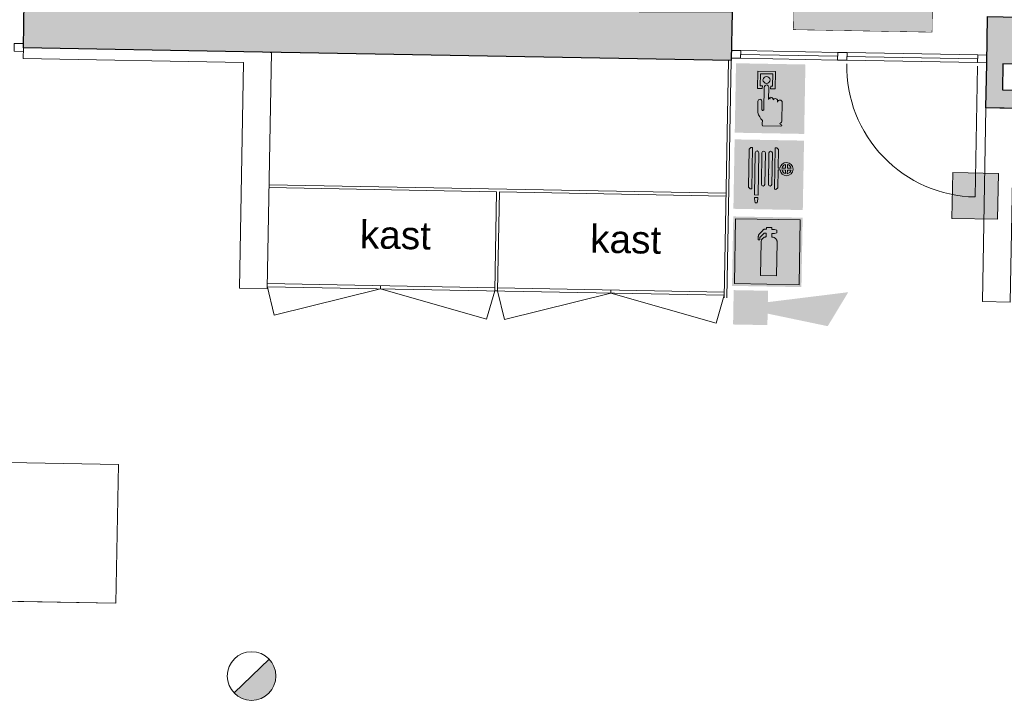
# Model space of a CAD drawing. Header units: millimetres. Extents: x -13022 to 1371524, y -38729 to 632593.
# Tile 57 of 256: x 650019 to 656403, y 14157 to 18581. Entities that reach past the tile are written whole.
import ezdxf

# ---------------------------------------------------------------- set-up
doc = ezdxf.new("R2010")
doc.units = ezdxf.units.MM
doc.header["$LTSCALE"] = 35
doc.set_wipeout_variables(frame=1)
doc.linetypes.add('DASHED', pattern=[200, 100, -100])
for name, color, linetype, lineweight in [('A LIJN 1', 1, 'Continuous', 20), ('A LIJN 5', 5, 'Continuous', 13), ('A OPMER', 10, 'Continuous', 50), ('Al65----_beveiliging-inst', 92, 'Continuous', 9), ('brandveiligheid voorzieningen', 10, 'Continuous', 9)]:
    doc.layers.add(name, color=color, linetype=linetype, lineweight=lineweight)
for name, color, linetype in [('LAYER102', 1, 'Continuous'), ('LAYER111', 7, 'Continuous'), ('LAYER28', 7, 'Continuous'), ('LAYER30', 7, 'Continuous'), ('LAYER31', 7, 'Continuous')]:
    doc.layers.add(name, color=color, linetype=linetype)
doc.styles.add('Arial20', font='arial.ttf', dxfattribs={"height": 0.18})
doc.styles.add('Arial21', font='arial.ttf', dxfattribs={"height": 0.18})
doc.styles.get("Standard").update_dxf_attribs({"font": 'simplex.shx'})

# ---------------------------------------------------------------- blocks, each defined once
blk = doc.blocks.new('Brandmelder')
at = {"layer": 'brandveiligheid voorzieningen'}
blk.add_hatch(color=256, dxfattribs=at).paths.add_polyline_path([(76.62, -89.8, 0.198912), (75.85, -87.94), (72.13, -91.66, 0.668179)])
blk.add_line((72.13, -91.66), (75.85, -87.94), dxfattribs=at)
blk.add_circle((73.99, -89.8), 2.63, dxfattribs=at)
blk = doc.blocks.new('Signaalgever (akoestisch)')
at = {"layer": 'Al65----_beveiliging-inst', "color": 10, "linetype": 'Continuous'}
for points in [[(3.71, 0), (3.71, 3.71), (0, 0), (0, 3.71)], [(10.23, 0), (12.38, 3.71), (3.71, 1.24), (3.71, 2.48)]]:
    blk.add_solid(points, dxfattribs=at)
blk = doc.blocks.new('Handbrandblusser')
at = {"ltscale": 0.1}
h = blk.add_hatch(color=10, dxfattribs=at)
h.paths.add_polyline_path([(15.59, 7.19), (8.59, 7.19), (8.59, 0.19), (15.59, 0.19)])
h.paths.add_polyline_path([(11.41, 1.1), (13.13, 1.1), (13.13, 4.76), (13.13, 4.79), (13.12, 4.84), (13.11, 4.88), (13.09, 4.95), (13.06, 5), (13.03, 5.06), (12.99, 5.11), (12.95, 5.14), (12.92, 5.17), (12.85, 5.21), (12.8, 5.24), (12.76, 5.26), (12.7, 5.28), (12.64, 5.29), (12.6, 5.29), (12.54, 5.29), (12.54, 5.67), (12.81, 5.67), (13.08, 5.75), (13.08, 6.04), (12.82, 6.12), (12.54, 6.12), (12.54, 6.32), (11.94, 6.32), (11.94, 6.13), (11.75, 6.13), (11.72, 6.12), (11.68, 6.1), (11.64, 6.08), (11.59, 6.04), (11.53, 5.96), (11.44, 5.86), (11.31, 5.71), (11.15, 5.54), (11.13, 5.49), (11.11, 5.46), (11.1, 5.42), (11.09, 5.39), (11.09, 5.35), (11.08, 5.32), (11.08, 5.28), (11.08, 5.25), (11.07, 5.18), (11.07, 5.13), (11.07, 5.07), (11.07, 4.98), (11.24, 4.98), (11.26, 5.23), (11.71, 5.7), (11.94, 5.7), (11.94, 5.31), (11.92, 5.3), (11.89, 5.3), (11.85, 5.3), (11.81, 5.28), (11.76, 5.27), (11.72, 5.25), (11.69, 5.24), (11.66, 5.22), (11.63, 5.2), (11.6, 5.17), (11.58, 5.15), (11.56, 5.13), (11.53, 5.11), (11.51, 5.08), (11.5, 5.06), (11.49, 5.04), (11.47, 5.02), (11.46, 4.99), (11.45, 4.97), (11.44, 4.94), (11.43, 4.91), (11.42, 4.88), (11.41, 4.84), (11.41, 4.8), (11.41, 4.77)], flags=16)
at = {"layer": 'brandveiligheid voorzieningen', "ltscale": 0.1, "true_color": 0xffffff}
blk.add_hatch(color=7, dxfattribs=at).paths.add_polyline_path([(13.13, 4.76), (13.13, 4.79), (13.12, 4.84), (13.11, 4.88), (13.09, 4.95), (13.06, 5), (13.03, 5.06), (12.99, 5.11), (12.95, 5.14), (12.92, 5.17), (12.85, 5.21), (12.8, 5.24), (12.76, 5.26), (12.7, 5.28), (12.64, 5.29), (12.6, 5.29), (12.54, 5.29), (12.54, 5.67), (12.81, 5.67), (13.08, 5.75), (13.08, 6.04), (12.82, 6.12), (12.54, 6.12), (12.54, 6.32), (11.94, 6.32), (11.94, 6.13), (11.75, 6.13), (11.72, 6.12), (11.68, 6.1), (11.64, 6.08), (11.59, 6.04), (11.53, 5.96), (11.44, 5.86), (11.31, 5.71), (11.15, 5.54), (11.13, 5.49), (11.11, 5.46), (11.1, 5.42), (11.09, 5.39), (11.09, 5.35), (11.08, 5.32), (11.08, 5.28), (11.08, 5.25), (11.07, 5.18), (11.07, 5.13), (11.07, 5.07), (11.07, 4.98), (11.24, 4.98), (11.26, 5.23), (11.71, 5.7), (11.94, 5.7), (11.94, 5.31), (11.92, 5.3), (11.89, 5.3), (11.85, 5.3), (11.81, 5.28), (11.76, 5.27), (11.72, 5.25), (11.69, 5.24), (11.66, 5.22), (11.63, 5.2), (11.6, 5.17), (11.58, 5.15), (11.56, 5.13), (11.53, 5.11), (11.51, 5.08), (11.5, 5.06), (11.49, 5.04), (11.47, 5.02), (11.46, 4.99), (11.45, 4.97), (11.44, 4.94), (11.43, 4.91), (11.42, 4.88), (11.41, 4.84), (11.41, 4.8), (11.41, 4.77), (11.41, 1.1), (13.13, 1.1)])
at = {"color": 10, "lineweight": 5, "ltscale": 0.1}
blk.add_lwpolyline([(11.41, 1.1), (11.41, 4.77), (11.41, 4.8), (11.41, 4.84), (11.42, 4.88), (11.43, 4.91), (11.44, 4.94), (11.45, 4.97), (11.46, 4.99), (11.47, 5.02), (11.49, 5.04), (11.5, 5.06), (11.51, 5.08), (11.53, 5.11), (11.56, 5.13), (11.58, 5.15), (11.6, 5.17), (11.63, 5.2), (11.66, 5.22), (11.69, 5.24), (11.72, 5.25), (11.76, 5.27), (11.81, 5.28), (11.85, 5.3), (11.89, 5.3), (11.92, 5.3), (11.94, 5.31), (11.94, 5.7), (11.71, 5.7), (11.26, 5.23), (11.24, 4.98), (11.07, 4.98), (11.07, 5.07), (11.07, 5.13), (11.07, 5.18), (11.08, 5.25), (11.08, 5.28), (11.08, 5.32), (11.09, 5.35), (11.09, 5.39), (11.1, 5.42), (11.11, 5.46), (11.13, 5.49), (11.15, 5.54), (11.31, 5.71), (11.44, 5.86), (11.53, 5.96), (11.59, 6.04), (11.64, 6.08), (11.68, 6.1), (11.72, 6.12), (11.75, 6.13), (11.94, 6.13), (11.94, 6.32), (12.54, 6.32), (12.54, 6.12), (12.82, 6.12), (13.08, 6.04), (13.08, 5.75), (12.81, 5.67), (12.54, 5.67), (12.54, 5.29), (12.6, 5.29), (12.64, 5.29), (12.7, 5.28), (12.76, 5.26), (12.8, 5.24), (12.85, 5.21), (12.92, 5.17), (12.95, 5.14), (12.99, 5.11), (13.03, 5.06), (13.06, 5), (13.09, 4.95), (13.11, 4.88), (13.12, 4.84), (13.13, 4.79), (13.13, 4.76), (13.13, 1.1), (11.41, 1.1)], dxfattribs=at)
at = {"layer": 'Al65----_beveiliging-inst', "color": 7, "true_color": 0xffffff}
blk.add_solid([(8.34, -0.06), (15.84, -0.06), (8.34, 7.44), (15.84, 7.44)], dxfattribs=at)
at = {"layer": 'brandveiligheid voorzieningen', "color": 10, "ltscale": 0.1}
blk.add_lwpolyline([(8.59, 0.19), (15.59, 0.19), (15.59, 7.19), (8.59, 7.19)], close=True, dxfattribs=at)
blk = doc.blocks.new('Brandslanghaspel')
at = {"layer": 'brandveiligheid voorzieningen', "true_color": 0xffffff}
h = blk.add_hatch(color=7, dxfattribs=at)
h.paths.add_polyline_path([(-1.8131, 2.183), (-1.9809, 2.183), (-2.1753, 2.364), (-2.1753, 6.484), (-1.9926, 6.664), (-1.8131, 6.664)])
edge = h.paths.add_edge_path()
edge.add_arc((0.1717, 6.0972), 0.1929, 92.01096, 177.98904)
edge.add_line((-0.0211, 6.104), (-0.0214, 6.104))
edge.add_line((-0.0214, 6.104), (-0.0214, 2.702))
edge.add_line((-0.0214, 2.702), (-0.0211, 2.702))
edge.add_arc((0.1723, 2.7114), 0.1936, 182.797634, 267.821774)
edge.add_arc((0.1573, 2.7114), 0.1935, 272.254329, 357.218746)
edge.add_line((0.3506, 2.702), (0.3515, 2.702))
edge.add_line((0.3515, 2.702), (0.3515, 6.104))
edge.add_line((0.3515, 6.104), (0.3506, 6.104))
edge.add_arc((0.1577, 6.0971), 0.193, 2.044103, 87.86341)
edge = h.paths.add_edge_path()
edge.add_arc((-0.5787, 6.0971), 0.1931, 92.060571, 177.939429)
edge.add_line((-0.7716, 6.104), (-0.772, 6.104))
edge.add_line((-0.772, 6.104), (-0.772, 2.702))
edge.add_line((-0.772, 2.702), (-0.7716, 2.702))
edge.add_arc((-0.5779, 2.7118), 0.194, 182.897198, 267.72221)
edge.add_arc((-0.5933, 2.7119), 0.194, 272.272353, 357.077445)
edge.add_line((-0.3995, 2.702), (-0.3992, 2.702))
edge.add_line((-0.3992, 2.702), (-0.3992, 6.104))
edge.add_line((-0.3992, 6.104), (-0.3995, 6.104))
edge.add_arc((-0.5926, 6.0969), 0.1933, 2.115671, 87.915125)
edge = h.paths.add_edge_path()
edge.add_arc((-1.2963, 6.0968), 0.1933, 91.999029, 177.877887)
edge.add_line((-1.4894, 6.104), (-1.4894, 1.535))
edge.add_line((-1.4894, 1.535), (-1.1166, 1.535))
edge.add_line((-1.1166, 1.535), (-1.1166, 6.104))
edge.add_line((-1.1166, 6.104), (-1.1173, 6.104))
edge.add_arc((-1.3103, 6.097), 0.1931, 2.063956, 87.843556)
h.paths.add_polyline_path([(-1.1151, 1.102), (-1.1833, 0.701), (-1.4224, 0.701), (-1.4903, 1.105), (-1.4903, 1.263), (-1.1151, 1.263)])
edge = h.paths.add_edge_path()
edge.add_line((1.0007, 4.4891), (1.0007, 6.484))
edge.add_line((1.0007, 6.484), (0.8176, 6.664))
edge.add_line((0.8176, 6.664), (0.6385, 6.664))
edge.add_line((0.6385, 6.664), (0.6385, 2.183))
edge.add_line((0.6385, 2.183), (0.8062, 2.183))
edge.add_line((0.8062, 2.183), (1.0007, 2.364))
edge.add_line((1.0007, 2.364), (1.0007, 4.285))
edge.add_line((1.0007, 4.285), (1.2228, 4.285))
edge.add_arc((1.8866, 4.3396), 0.666, 184.705084, 271.930478)
edge.add_arc((1.8807, 4.4237), 0.7502, 272.163802, 357.883832)
edge.add_arc((1.8818, 4.3683), 0.7492, 2.116162, 87.915616)
edge.add_arc((1.9315, 4.3762), 0.7412, 91.743139, 171.242832)
edge.add_arc((1.0182, -221.511), 226, 89.954163, 90.004437)
edge = h.paths.add_edge_path(flags=16)
edge.add_line((1.8026, 4.285), (1.8026, 3.9))
edge.add_arc((1.921, 4.4072), 0.5208, 193.569519, 256.860438, ccw=False)
edge.add_line((1.4147, 4.285), (1.8026, 4.285))
edge = h.paths.add_edge_path(flags=16)
edge.add_line((1.8026, 4.891), (1.8026, 4.489))
edge.add_line((1.8026, 4.489), (1.4112, 4.489))
edge.add_arc((1.9212, 4.384), 0.5207, 103.167599, 168.363278, ccw=False)
edge = h.paths.add_edge_path(flags=16)
edge.add_arc((1.8987, 4.3853), 0.5189, 11.524706, 78.048247)
edge.add_line((2.0062, 4.893), (2.0062, 4.489))
edge.add_line((2.0062, 4.489), (2.4072, 4.489))
edge = h.paths.add_edge_path(flags=16)
edge.add_arc((1.8971, 4.4077), 0.5212, 282.079218, 346.387144)
edge.add_line((2.4037, 4.285), (2.0062, 4.285))
edge.add_line((2.0062, 4.285), (2.0062, 3.898))
at = {"layer": 'Al65----_beveiliging-inst', "color": 7, "true_color": 0xffffff}
blk.add_solid([(-3.75, 0), (3.75, 0), (-3.75, 7.5), (3.75, 7.5)], dxfattribs=at)
blk.add_solid([(-3.75, 0), (3.75, 0), (-3.75, 7.5), (3.75, 7.5)], dxfattribs=at)
at = {"layer": 'Al65----_beveiliging-inst', "color": 10}
blk.add_solid([(-3.5, 0.25), (3.5, 0.25), (-3.5, 7.25), (3.5, 7.25)], dxfattribs=at)
at = {"layer": 'brandveiligheid voorzieningen', "color": 7, "true_color": 0xffffff}
for points in [[(-2.1753, 6.484), (-1.9926, 6.664)], [(-2.1753, 2.364), (-2.1753, 6.484)], [(-1.9926, 6.664), (-1.8131, 6.664)], [(-1.8131, 6.664), (-1.8131, 2.183)], [(0.8176, 6.664), (0.6385, 6.664)], [(0.6385, 6.664), (0.6385, 2.183)], [(1.0007, 6.484), (0.8176, 6.664)], [(1.0007, 4.4891), (1.0007, 6.484)], [(-1.4894, 6.104), (-1.4894, 1.535)], [(-1.1166, 6.104), (-1.1173, 6.104)], [(-1.1166, 1.535), (-1.1166, 6.104)], [(-0.7716, 6.104), (-0.772, 6.104)], [(-0.772, 6.104), (-0.772, 2.702)], [(-0.3992, 6.104), (-0.3995, 6.104)], [(-0.3992, 2.702), (-0.3992, 6.104)], [(-0.0211, 6.104), (-0.0214, 6.104)], [(-0.0214, 6.104), (-0.0214, 2.702)], [(0.3515, 6.104), (0.3506, 6.104)], [(0.3515, 2.702), (0.3515, 6.104)], [(1.0007, 2.364), (1.0007, 4.285)], [(1.0007, 4.285), (1.2228, 4.285)], [(1.8026, 4.489), (1.4112, 4.489)], [(1.4147, 4.285), (1.8026, 4.285)], [(1.8026, 4.891), (1.8026, 4.489)], [(1.8026, 4.285), (1.8026, 3.9)], [(2.0062, 4.489), (2.0062, 4.893)], [(2.4072, 4.489), (2.0062, 4.489)], [(2.0062, 3.898), (2.0062, 4.285)], [(2.0062, 4.285), (2.4037, 4.285)], [(-1.9809, 2.183), (-2.1753, 2.364)], [(-1.8131, 2.183), (-1.9809, 2.183)], [(-0.772, 2.702), (-0.7716, 2.702)], [(-0.3995, 2.702), (-0.3992, 2.702)], [(-0.0214, 2.702), (-0.0211, 2.702)], [(0.3506, 2.702), (0.3515, 2.702)], [(0.6385, 2.183), (0.8062, 2.183)], [(0.8062, 2.183), (1.0007, 2.364)], [(-1.4903, 1.105), (-1.4903, 1.263)], [(-1.4903, 1.263), (-1.1151, 1.263)], [(-1.4224, 0.701), (-1.4903, 1.105)], [(-1.4894, 1.535), (-1.1166, 1.535)], [(-1.1151, 1.102), (-1.1833, 0.701)], [(-1.1151, 1.263), (-1.1151, 1.102)], [(-1.1833, 0.701), (-1.4224, 0.701)]]:
    blk.add_lwpolyline(points, dxfattribs=at)
for points in [[(-1.303, 6.29, 0.3933), (-1.4894, 6.104)], [(-1.1173, 6.104, 0.3928), (-1.303, 6.29)], [(-0.5856, 6.29, 0.3933), (-0.7716, 6.104)], [(-0.3995, 6.104, 0.3929), (-0.5856, 6.29)], [(0.1649, 6.29, 0.3938), (-0.0211, 6.104)], [(0.3506, 6.104, 0.393), (0.1649, 6.29)], [(1.199, 4.489, 0.00021936), (1.0007, 4.4891)], [(1.909, 5.117, 0.3615), (1.199, 4.489)], [(1.2228, 4.285, 0.4001), (1.909, 3.674)], [(1.4112, 4.489, -0.2924), (1.8026, 4.891)], [(1.8026, 3.9, -0.2834), (1.4147, 4.285)], [(2.6304, 4.396, 0.3929), (1.909, 5.117)], [(1.909, 3.674, 0.3925), (2.6304, 4.396)], [(2.0062, 4.893, -0.2987), (2.4072, 4.489)], [(2.4037, 4.285, -0.2882), (2.0062, 3.898)], [(-0.7716, 2.702, 0.388), (-0.5856, 2.518)], [(-0.5856, 2.518, 0.3879), (-0.3995, 2.702)], [(-0.0211, 2.702, 0.389), (0.1649, 2.518)], [(0.1649, 2.518, 0.3887), (0.3506, 2.702)]]:
    blk.add_lwpolyline(points, format="xyb", dxfattribs=at)
blk.add_point((0, 3.75), dxfattribs=at)
blk = doc.blocks.new('Handbrandmelder')
at = {"layer": 'brandveiligheid voorzieningen', "true_color": 0xffffff}
h = blk.add_hatch(color=7, dxfattribs=at)
h.paths.add_polyline_path([(-1.3623, 6.704), (-1.3623, 4.818), (-0.8616, 4.818), (-0.8616, 5.105), (-1.0867, 5.105), (-1.0867, 6.416), (0.2412, 6.416), (0.2412, 5.105), (0.0423, 5.105), (0.0423, 4.818), (0.5292, 4.818), (0.5292, 6.704)])
edge = h.paths.add_edge_path()
edge.add_line((-0.7744, 0.795), (1.2172, 0.795))
edge.add_arc((1.1848, 0.9151), 0.1244, 285.097845, 344.573813)
edge.add_arc((1.1955, 0.8747), 0.1095, 3.814851, 78.556999)
edge.add_arc((1.2155, 1.0811), 0.0991, 186.406081, 271.011898, ccw=False)
edge.add_arc((0.8951, 1.4295), 0.4225, 301.679206, 358.707701)
edge.add_line((1.3175, 1.42), (1.3175, 3.356))
edge.add_arc((1.0815, 3.3696), 0.2364, 356.700991, 450.505791)
edge.add_arc((1.0751, 3.3423), 0.2637, 89.061593, 168.70314)
edge.add_line((0.8165, 3.394), (0.8165, 3.518))
edge.add_arc((0.5556, 3.5071), 0.2611, 2.39047, 87.792584)
edge.add_arc((0.5705, 3.5064), 0.2616, 91.041001, 151.564737)
edge.add_line((0.3404, 3.631), (0.3404, 3.643))
edge.add_arc((0.0798, 3.6324), 0.2608, 2.337798, 87.799547)
edge.add_arc((0.0991, 3.6332), 0.26, 92.052962, 177.832561)
edge.add_line((-0.1607, 3.643), (-0.1607, 4.967))
edge.add_arc((-0.411, 4.968), 0.2503, 359.76141, 447.144807)
edge.add_arc((-0.3888, 4.9577), 0.2605, 92.124608, 177.943914)
edge.add_line((-0.6492, 4.967), (-0.6492, 2.557))
edge.add_arc((-0.7221, 2.5577), 0.0729, 299.050174, 359.424387, ccw=False)
edge.add_line((-0.6867, 2.494), (-0.7618, 2.457))
edge.add_line((-0.7618, 2.457), (-0.7868, 2.457))
edge.add_line((-0.7868, 2.457), (-0.8745, 2.569))
edge.add_line((-0.8745, 2.569), (-0.8745, 3.419))
edge.add_arc((-1.0861, 3.4433), 0.213, 353.435435, 446.970057)
edge.add_arc((-1.078, 3.4209), 0.2351, 89.220046, 180.466534)
edge.add_line((-1.3131, 3.419), (-1.3131, 2.282))
edge.add_line((-1.3131, 2.282), (-1.3131, 2.219))
edge.add_arc((0.9801, 3.0528), 2.4401, 199.980806, 224.025181)
edge.add_arc((-28.5646, 4.7292), 27.994, 352.668719, 353.081248, ccw=False)
edge.add_arc((-0.073, 1.0253), 0.7382, 169.723152, 198.178085)
edge = h.paths.add_edge_path(flags=17)
edge.add_arc((-0.4353, 5.7799), 0.3921, 271.833261, 357.970029)
edge.add_arc((-0.4345, 5.7425), 0.3917, 3.443844, 88.288775)
edge.add_arc((-0.4184, 5.7498), 0.3842, 90.654144, 177.583048)
edge.add_arc((-0.4087, 5.7816), 0.3939, 182.273303, 267.953611)
at = {"layer": 'Al65----_beveiliging-inst', "color": 7, "true_color": 0xffffff}
blk.add_solid([(-3.75, 0), (3.75, 0), (-3.75, 7.5), (3.75, 7.5)], dxfattribs=at)
at = {"layer": 'Al65----_beveiliging-inst', "color": 10}
blk.add_solid([(-3.5, 0.25), (3.5, 0.25), (-3.5, 7.25), (3.5, 7.25)], dxfattribs=at)
at = {"layer": 'brandveiligheid voorzieningen', "color": 7, "true_color": 0xffffff}
for points in [[(-1.3623, 6.704), (-1.3623, 4.818)], [(0.5292, 6.704), (-1.3623, 6.704)], [(-1.0867, 5.105), (-1.0867, 6.416)], [(-1.0867, 6.416), (0.2412, 6.416)], [(0.2412, 6.416), (0.2412, 5.105)], [(0.5292, 4.818), (0.5292, 6.704)], [(-1.3623, 4.818), (-0.8616, 4.818)], [(-0.8616, 5.105), (-1.0867, 5.105)], [(-0.8616, 4.818), (-0.8616, 5.105)], [(-0.6492, 4.967), (-0.6492, 2.557)], [(-0.1607, 3.643), (-0.1607, 4.967)], [(0.2412, 5.105), (0.0423, 5.105)], [(0.0423, 5.105), (0.0423, 4.818)], [(0.0423, 4.818), (0.5292, 4.818)], [(-1.3131, 3.419), (-1.3131, 2.282)], [(-0.8745, 2.569), (-0.8745, 3.419)], [(0.3404, 3.631), (0.3404, 3.643)], [(0.8165, 3.394), (0.8165, 3.518)], [(1.3175, 1.42), (1.3175, 3.356)], [(-1.3131, 2.282), (-1.3131, 2.219)], [(-0.7868, 2.457), (-0.8745, 2.569)], [(-0.7618, 2.457), (-0.7868, 2.457)], [(-0.6867, 2.494), (-0.7618, 2.457)], [(-0.7744, 0.795), (1.2172, 0.795)]]:
    blk.add_lwpolyline(points, dxfattribs=at)
for points in [[(-0.8023, 5.766, -0.3986), (-0.4228, 6.134)], [(-0.4228, 5.388, -0.3923), (-0.8023, 5.766)], [(-0.4228, 6.134, -0.3881), (-0.0435, 5.766)], [(-0.0435, 5.766, -0.3946), (-0.4228, 5.388)], [(-0.3985, 5.218, 0.393), (-0.6492, 4.967)], [(-0.1607, 4.967, 0.4009), (-0.3985, 5.218)], [(-1.0748, 3.656, 0.4206), (-1.3131, 3.419)], [(-0.8745, 3.419, 0.4324), (-1.0748, 3.656)], [(0.0898, 3.893, 0.3928), (-0.1607, 3.643)], [(0.3404, 3.643, 0.3912), (0.0898, 3.893)], [(0.5657, 3.768, 0.2704), (0.3404, 3.631)], [(0.8165, 3.518, 0.3909), (0.5657, 3.768)], [(1.0794, 3.606, 0.3622), (0.8165, 3.394)], [(1.3175, 3.356, 0.4338), (1.0794, 3.606)], [(-1.3131, 2.219, 0.1053), (-0.7744, 1.357)], [(-0.6492, 2.557, -0.2697), (-0.6867, 2.494)], [(-0.7994, 1.157, 0.1248), (-0.7744, 0.795)], [(-0.7744, 1.357, -0.0018), (-0.7994, 1.157)], [(1.117, 1.07, 0.2541), (1.3175, 1.42)], [(1.2172, 0.982, -0.3869), (1.117, 1.07)], [(1.3047, 0.882, 0.3382), (1.2172, 0.982)], [(1.2172, 0.795, 0.2655), (1.3047, 0.882)]]:
    blk.add_lwpolyline(points, format="xyb", dxfattribs=at)
blk.add_point((0, 3.75), dxfattribs=at)
blk = doc.blocks.new('Vluchtrichting rechtdoor of naar beneden')
at = {"layer": 'Al65----_beveiliging-inst', "linetype": 'Continuous', "true_color": 0xffffff}
h = blk.add_hatch(color=7, dxfattribs=at)
edge = h.paths.add_edge_path()
edge.add_arc((-2.1449, 5.962), 0.7575, 92.128042, 178.185477)
edge.add_arc((-2.1628, 5.9872), 0.7392, 180.090101, 191.562583)
edge.add_line((-2.887, 5.839), (-4.652, 5.839))
edge.add_line((-4.652, 5.839), (-5.698, 4.787))
edge.add_line((-5.698, 4.787), (-5.285, 4.372))
edge.add_line((-5.285, 4.372), (-4.41, 5.253))
edge.add_line((-4.41, 5.253), (-3.544, 5.253))
edge.add_line((-3.544, 5.253), (-5.527, 3.346))
edge.add_line((-5.527, 3.346), (-6.694, 3.346))
edge.add_line((-6.694, 3.346), (-6.694, 2.613))
edge.add_line((-6.694, 2.613), (-4.496, 2.613))
edge.add_line((-4.496, 2.613), (-4.136, 2.974))
edge.add_line((-4.136, 2.974), (-3.193, 2.026))
edge.add_line((-3.193, 2.026), (-3.193, 0.852))
edge.add_line((-3.193, 0.852), (-2.464, 0.852))
edge.add_line((-2.464, 0.852), (-2.464, 2.33))
edge.add_line((-2.464, 2.33), (-3.621, 3.493))
edge.add_line((-3.621, 3.493), (-3.192, 3.923))
edge.add_line((-3.192, 3.923), (-2.428, 3.154))
edge.add_line((-2.428, 3.154), (-2.033, 3.552))
edge.add_line((-2.033, 3.552), (-2.797, 4.321))
edge.add_line((-2.797, 4.321), (-2.317, 4.803))
edge.add_line((-2.317, 4.803), (-2.317, 5.267))
edge.add_line((-2.317, 5.267), (-2.173, 5.253))
edge.add_arc((-2.2013, 6.0112), 0.7587, 272.13837, 358.096609)
edge.add_arc((-2.2036, 5.9585), 0.7611, 2.072152, 87.692869)
for points in [[(1.1805, 2.889), (1.1805, 5.804), (0.5775, 5.804), (0.5775, 2.889), (-0.571, 2.889), (0.879, 1.421), (2.334, 2.889)], [(3.808, 1.106), (6.433, 1.106), (6.433, 6.344), (3.808, 6.344)]]:
    blk.add_hatch(color=7, dxfattribs=at).paths.add_polyline_path(points)
at = {"layer": 'Al65----_beveiliging-inst', "color": 7, "true_color": 0xffffff, "const_width": 0.05}
blk.add_lwpolyline([(-7.5, 0), (7.5, 0), (7.5, 7.5), (-7.5, 7.5)], close=True, dxfattribs=at)
at = {"layer": 'Al65----_beveiliging-inst', "color": 255}
blk.add_point((3.75, 3.75), dxfattribs=at)
at = {"layer": 'Al65----_beveiliging-inst', "color": 7, "true_color": 0xffffff}
blk.add_solid([(-7.5, 0), (7.5, 0), (-7.5, 7.5), (7.5, 7.5)], dxfattribs=at)
at = {"layer": 'Al65----_beveiliging-inst', "color": 92}
blk.add_solid([(-7.25, 0.25), (7.25, 0.25), (-7.25, 7.25), (7.25, 7.25)], dxfattribs=at)
blk = doc.blocks.new('Kleefmagneet')
at = {"layer": 'Al65----_beveiliging-inst', "linetype": 'Continuous'}
blk.add_hatch(color=92, dxfattribs=at).paths.add_polyline_path([(76.19, -67.42), (71.25, -67.42), (71.25, -72.36), (76.19, -72.36)])
at = {"layer": 'Al65----_beveiliging-inst', "color": 92, "linetype": 'Continuous'}
blk.add_lwpolyline([(71.25, -72.36), (76.19, -72.36), (76.19, -67.42), (71.25, -67.42)], close=True, dxfattribs=at)

msp = doc.modelspace()

# ---------------------------------------------------------------- linework, layer by layer
at = {"layer": 'A LIJN 5', "linetype": 'Continuous'}
for p, q in [((654585.731, 16777.617), (654614.183, 18317.609)), ((654632.182, 18317.291), (654603.731, 16777.286)), ((653110.679, 17464.982), (653098.83, 16823.093)), ((653116.815, 16822.761), (653128.679, 17464.65)), ((654597.935, 17437.509), (653128.679, 17464.65)), ((652358.202, 16836.775), (652358.57, 16856.776)), ((652358.202, 16836.775), (653046.225, 16640.348)), ((653046.225, 16640.348), (653098.845, 16823.094)), ((653098.83, 16823.093), (653116.815, 16822.761)), ((653116.815, 16822.761), (653162.645, 16638.198)), ((654586.44, 16815.622), (653117.184, 16842.761)), ((653162.645, 16638.198), (653851.443, 16809.191)), ((653851.443, 16809.191), (654533.893, 16614.356)), ((653851.444, 16809.176), (653851.827, 16829.192)), ((654533.893, 16614.356), (654586.072, 16795.62))]:
    msp.add_line(p, q, dxfattribs=at)
at = {"layer": 'LAYER28', "color": 7, "linetype": 'Continuous', "lineweight": 18}
msp.add_lwpolyline([(645659.463, 16413.64), (646389.345, 16400.501), (646378.095, 15775.602), (650658.402, 15698.545), (650642.202, 14798.69), (645632.014, 14888.887)], close=True, dxfattribs=at)
at = {"layer": 'LAYER28', "color": 7, "linetype": 'DASHED', "lineweight": 18}
msp.add_lwpolyline([(645659.463, 16413.64), (646389.345, 16400.501), (646378.095, 15775.602), (650658.402, 15698.545), (650642.202, 14798.69), (645632.014, 14888.887)], close=True, dxfattribs=at)
at = {"layer": 'LAYER30', "color": 7, "linetype": 'Continuous', "lineweight": 18}
for points in [[(654633.338, 18381.509), (654693.329, 18380.429), (654692.429, 18330.438), (654632.438, 18331.518)], [(655322.727, 18369.099), (655382.717, 18368.019), (655381.817, 18318.027), (655321.827, 18319.107)], [(655322.727, 18369.099), (655382.717, 18368.019), (655381.817, 18318.027), (655321.827, 18319.107)], [(656230.08, 18352.763), (656290.07, 18351.683), (656289.17, 18301.691), (656229.18, 18302.771)]]:
    msp.add_lwpolyline(points, close=True, dxfattribs=at)
for points in [[(654692.429, 18330.438), (655321.827, 18319.107)], [(654692.879, 18355.434), (655322.277, 18344.103)], [(654693.329, 18380.429), (655322.727, 18369.099)], [(655382.267, 18343.023), (656229.63, 18327.767)], [(655382.717, 18368.019), (656230.08, 18352.763)], [(655381.817, 18318.027), (656229.18, 18302.771)]]:
    msp.add_lwpolyline(points, dxfattribs=at)
at = {"layer": 'LAYER31', "color": 7, "linetype": 'Continuous', "lineweight": 18}
msp.add_lwpolyline([(656228.76, 18279.451), (656213.5, 17431.798, -0.41421361), (655381.085, 18294.712)], format="xyb", dxfattribs=at)

# ---------------------------------------------------------------- block references
at = {"ltscale": 0.1, "xscale": 60, "yscale": 60, "zscale": 60, "rotation": 358.9686325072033}
for name, p in [('Handbrandblusser', (654136.96, 16868.179)), ('Signaalgever (akoestisch)', (654644.077, 16605.37))]:
    msp.add_blockref(name, p, dxfattribs=at)
at = {"layer": 'A OPMER', "ltscale": 0.1, "xscale": 60, "yscale": 60, "zscale": 60, "rotation": 358.9686325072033}
for name, p in [('Vluchtrichting rechtdoor of naar beneden', (655484.075, 18507.846)), ('Brandslanghaspel', (654871.06, 17351.031))]:
    msp.add_blockref(name, p, dxfattribs=at)
at = {"layer": 'Al65----_beveiliging-inst', "xscale": 60, "yscale": 60, "zscale": 60, "rotation": 358.9686325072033}
for name, p in [('Handbrandmelder', (654879.942, 17844.363)), ('Brandmelder', (647180.399, 19794.028))]:
    msp.add_blockref(name, p, dxfattribs=at)

# ---------------------------------------------------------------- texts
at = {"layer": 'A LIJN 1', "color": 1, "linetype": 'ByBlock'}
for rotation, style, p in [(358.9416897, 'Arial21', (652222.759, 17099.351, 17276054.382)), (358.9417278, 'Arial20', (653716.016, 17071.767, 17276054.382))]:
    msp.add_text('kast', height=180, rotation=rotation, dxfattribs=dict(at, style=style)).set_placement(p)
at = {"layer": 'LAYER102', "color": 7, "linetype": 'Continuous', "lineweight": 0, "insert": (727100.445, 13153.797), "char_height": 162, "attachment_point": 7, "rotation": 358.9686325, "line_spacing_factor": 1.333333}
msp.add_mtext('\\pi-556.84;{\\fArial|b1|i0|c0|p34;\\H1.2346x;museum\\fArial|b0|i0|c0|p34;\\H0.81x;\\P\\pi-925.11;bijeenkomstfunctie \\P\\pi-462.53;259,4 m2}', dxfattribs=at)

# ---------------------------------------------------------------- wipeouts: each hides what was drawn before it
at = {"linetype": 'Continuous'}
for points in [[(650041.96, 18328.887), (650043.22, 18398.876), (651651.647, 18369.92), (651470.416, 18303.171)], [(656440.907, 16751.006), (656260.937, 16754.246), (656283.519, 18008.652), (656463.49, 18005.412)]]:
    msp.add_wipeout(points, dxfattribs=at).dxf.layer = 'LAYER111'

# ---------------------------------------------------------------- next in the draw order: hatches: boundary and pattern name
at = {"layer": 'LAYER111', "linetype": 'Continuous', "lineweight": 5}
msp.add_hatch(color=254, dxfattribs=at).paths.add_polyline_path([(657329.964, 20437.171), (657446.366, 18277.867), (656394.073, 18295.381), (656391.035, 18126.596), (666039.784, 17952.892), (666037.626, 17833.052), (656283.519, 18008.652), (656288.715, 18297.238), (656294.579, 18602.167), (657109.823, 18584.083), (656994.342, 20416.021)], flags=0)

# ---------------------------------------------------------------- next in the draw order: linework, layer by layer
at = {"layer": 'LAYER102', "color": 7, "linetype": 'Continuous', "lineweight": 18}
for points in [[(650041.96, 18328.887), (650043.22, 18398.876)], [(650043.22, 18398.876), (651651.647, 18369.92)], [(651470.416, 18303.171), (650041.96, 18328.887)]]:
    msp.add_lwpolyline(points, dxfattribs=at)
at = {"layer": 'LAYER102', "color": 7, "linetype": 'DASHED', "lineweight": 18}
msp.add_lwpolyline([(650041.96, 18328.887), (650043.22, 18398.876)], dxfattribs=at)
at = {"layer": 'LAYER102', "color": 7, "linetype": 'Continuous', "lineweight": 18}
msp.add_lwpolyline([(656440.907, 16751.006), (656260.937, 16754.246), (656283.519, 18008.652), (656463.49, 18005.412)], close=True, dxfattribs=at)
at = {"layer": 'LAYER102', "color": 7, "linetype": 'DASHED', "lineweight": 18}
msp.add_lwpolyline([(656440.907, 16751.006), (656260.937, 16754.246), (656283.519, 18008.652), (656463.49, 18005.412)], close=True, dxfattribs=at)
at = {"layer": 'LAYER28', "color": 7, "linetype": 'Continuous', "lineweight": 25}
msp.add_lwpolyline([(657329.964, 20437.171), (657446.366, 18277.867), (656394.073, 18295.381), (656391.035, 18126.596), (666039.784, 17952.892), (666037.626, 17833.052), (656283.519, 18008.652), (656288.715, 18297.238), (656294.579, 18602.167), (657109.823, 18584.083), (656994.342, 20416.021)], close=True, dxfattribs=at)
at = {"layer": 'LAYER30', "color": 7, "linetype": 'Continuous', "lineweight": 18}
msp.add_lwpolyline([(649983.71, 18426.623), (650043.7, 18425.543), (650042.8, 18375.551), (649982.81, 18376.631)], close=True, dxfattribs=at)

# ---------------------------------------------------------------- next in the draw order: block references
at = {"layer": 'Al65----_beveiliging-inst', "xscale": 60, "yscale": 60, "zscale": 60, "rotation": 358.9686325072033}
msp.add_blockref('Kleefmagneet', (651866.473, 21710.966), dxfattribs=at)

# ---------------------------------------------------------------- next in the draw order: wipeouts: each hides what was drawn before it
at = {"linetype": 'Continuous'}
msp.add_wipeout([(651624.063, 16837.723), (651444.092, 16840.962), (651470.416, 18303.167), (651651.647, 18369.916)], dxfattribs=at).dxf.layer = 'LAYER111'

# ---------------------------------------------------------------- next in the draw order: hatches: boundary and pattern name
at = {"layer": 'LAYER111', "linetype": 'Continuous', "lineweight": 5}
msp.add_hatch(color=254, dxfattribs=at).paths.add_polyline_path([(651471.676, 18373.16), (650043.22, 18398.876), (650048.652, 18700.624), (650517.991, 18697.87), (651477.139, 18676.618), (653613.859, 18641.816), (653606.524, 18758.733), (654027.831, 18751.148), (654035.113, 18634.787), (654637.827, 18630.828), (654632.164, 18316.262)], flags=0)

# ---------------------------------------------------------------- next in the draw order: linework, layer by layer
at = {"layer": 'A LIJN 5', "linetype": 'Continuous'}
for p, q in [((653110.679, 17464.982), (651635.452, 17492.234)), ((651635.748, 17510.221), (654598.262, 17455.496)), ((651669.403, 16665.781, 17276054.382), (651622.198, 16855.945, 17276054.382)), ((653099.199, 16843.095), (651623.957, 16870.346)), ((651623.589, 16850.345), (654586.072, 16795.62)), ((651669.403, 16665.781), (652358.202, 16836.775))]:
    msp.add_line(p, q, dxfattribs=at)
at = {"layer": 'LAYER102', "color": 7, "linetype": 'DASHED', "lineweight": 18}
for points in [[(650043.22, 18398.876), (651651.647, 18369.92)], [(651470.416, 18303.171), (650041.96, 18328.887)], [(651651.647, 18369.916), (651624.063, 16837.723)], [(651444.092, 16840.962), (651470.416, 18303.167)], [(651624.063, 16837.723), (651444.092, 16840.962)]]:
    msp.add_lwpolyline(points, dxfattribs=at)
at = {"layer": 'LAYER102', "color": 7, "linetype": 'Continuous', "lineweight": 18}
for points in [[(651651.647, 18369.916), (651624.063, 16837.723)], [(651444.092, 16840.962), (651470.416, 18303.167)], [(651624.063, 16837.723), (651444.092, 16840.962)]]:
    msp.add_lwpolyline(points, dxfattribs=at)
at = {"layer": 'LAYER28', "color": 7, "linetype": 'Continuous', "lineweight": 25}
msp.add_lwpolyline([(651471.676, 18373.16), (650043.22, 18398.876), (650048.652, 18700.624), (650517.991, 18697.87), (651477.139, 18676.618), (653613.859, 18641.816), (653606.524, 18758.733), (654027.831, 18751.148), (654035.113, 18634.787), (654637.827, 18630.828), (654632.164, 18316.262)], close=True, dxfattribs=at)

doc.saveas('drawing.dxf')
